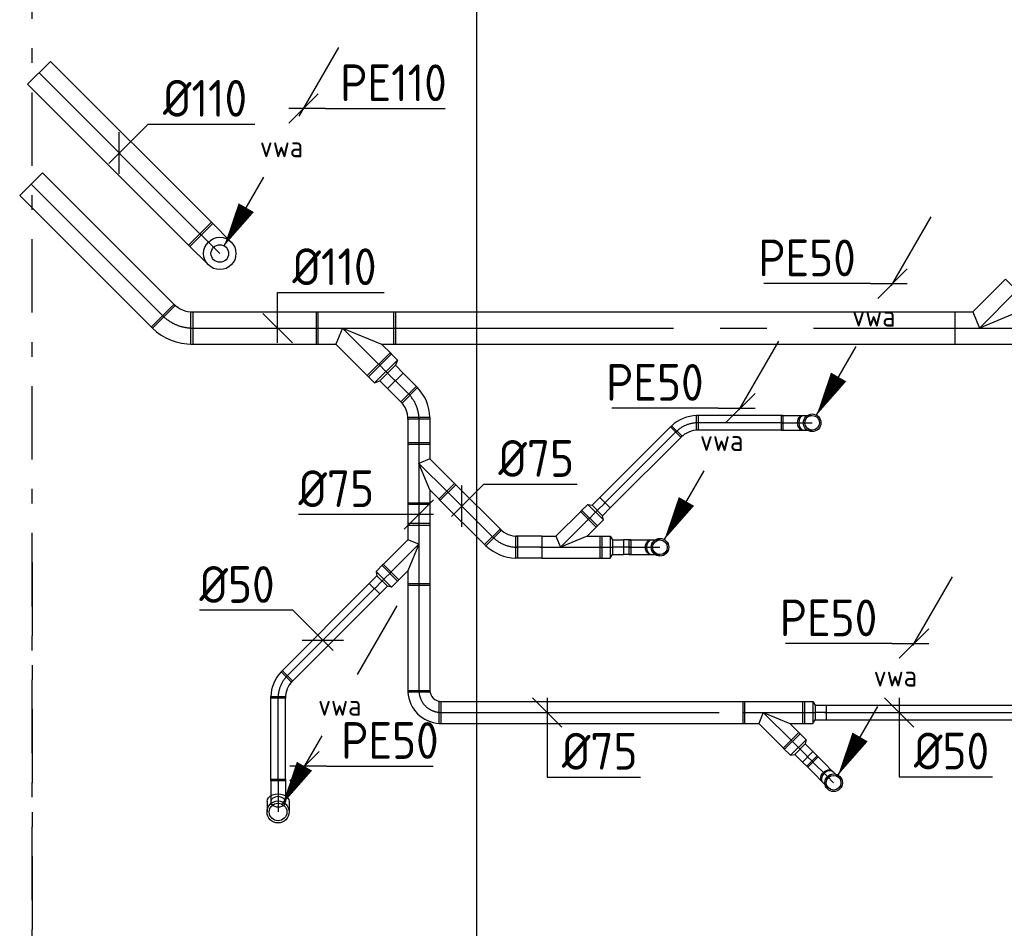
# Model space of a CAD drawing. Header units: millimetres. Extents: x -72565 to 37572, y -100 to 54284.
# Tile 15 of 32: x -33989 to -30638, y 13656 to 16750. Entities that reach past the tile are written whole.
import ezdxf
from ezdxf.enums import TextEntityAlignment as Align

# ---------------------------------------------------------------- set-up
doc = ezdxf.new("R2010")
doc.units = ezdxf.units.MM
doc.header["$LTSCALE"] = 50
doc.linetypes.add('2322109', pattern=[10, 5, -2, 1, -2])
doc.linetypes.add('CENTER2', pattern=[28.575, 19.05, -3.175, 3.175, -3.175])
for name, color, linetype in [('WL521---_D', 112, 'Continuous'), ('WL5232--', 192, 'Continuous'), ('WL524---_D', 192, 'Continuous'), ('WL524---_HARTLIJN', 7, 'Continuous'), ('WM5232--', 2, 'Continuous'), ('WM524---', 2, 'Continuous')]:
    doc.layers.add(name, color=color, linetype=linetype)
doc.styles.add('BURO-018', font='ISO96.shx', dxfattribs={"height": 90})
doc.styles.add('BURO-025', font='ISO96.shx', dxfattribs={"height": 125})

# ---------------------------------------------------------------- blocks, each defined once
blk = doc.blocks.new('LDV3')
at = {"color": 0, "linetype": 'Continuous'}
for p, q in [((4.5, 7.794), (6.75, 11.691)), ((0.25, 0.433), (2.5, 4.33))]:
    blk.add_line(p, q, dxfattribs=at)
blk.add_lwpolyline([(0.25, 0.433, 0, 1, 0), (1.5, 2.598, 1, 1, 0)], format="xyseb", dxfattribs=at)
blk.add_circle((0, 0), 0.5, dxfattribs=at)
at = {"color": 0, "linetype": 'Continuous', "style": 'BURO-018'}
blk.add_attdef('LD_TEXT1', text='', height=1.8, dxfattribs=at).set_placement((3.5, 6.062), align=Align.MIDDLE)
blk = doc.blocks.new('*U166', base_point=(-33022.8, 16447.4))
at = {"color": 0, "linetype": 'Continuous'}
for p, q in [((-32972.8, 16497.4), (-33072.8, 16397.4)), ((-32947.8, 16447.4), (-33072.8, 16447.4)), ((-32947.8, 16447.4), (-32540.6, 16447.4))]:
    blk.add_line(p, q, dxfattribs=at)
at = {"color": 0, "linetype": 'Continuous', "style": 'BURO-025'}
blk.add_text('PE110', height=125, dxfattribs=at).set_placement((-32897.8, 16472.4))
blk = doc.blocks.new('*U167')
at = {"color": 0, "ltscale": 10}
for p, q in [((-60, -55), (-60, 55)), ((81.3, -3.5), (3.5, -81.3))]:
    blk.add_line(p, q, dxfattribs=at)
for radius, start in [(199.9, 46.7204), (89.9, 45)]:
    blk.add_arc((-60, -144.9), radius, start, 90, dxfattribs=at)
at = {"layer": 'WL524---_HARTLIJN', "linetype": 'CENTER2'}
blk.add_arc((-60, -144.9), 144.9, 45, 90, dxfattribs=at)
at = {"layer": 'WL524---_D', "color": 1, "linetype": '2322109', "style": 'BURO-018'}
blk.add_attdef('POSNR', text='', height=90, dxfattribs=at).set_placement((0, 0), align=Align.MIDDLE)
blk = doc.blocks.new('*U168')
at = {"color": 0, "ltscale": 10}
for p, q in [((0, 55), (638.6, 55)), ((0, -55), (0, 55)), ((638.6, 55), (638.6, -55)), ((0, -55), (638.6, -55))]:
    blk.add_line(p, q, dxfattribs=at)
at = {"layer": 'WL524---_HARTLIJN', "linetype": 'CENTER2'}
blk.add_line((0, 0), (638.6, 0), dxfattribs=at)
at = {"layer": 'WL524---_D', "color": 1, "linetype": '2322109', "style": 'BURO-018'}
blk.add_attdef('POSNR', text='', height=90, dxfattribs=at).set_placement((0, 0), align=Align.MIDDLE)
blk = doc.blocks.new('*U176')
at = {"color": 0, "ltscale": 10}
for p, q in [((0, 55), (432, 55)), ((0, -55), (0, 55)), ((432, 55), (432, -55)), ((0, -55), (432, -55))]:
    blk.add_line(p, q, dxfattribs=at)
at = {"layer": 'WL524---_HARTLIJN', "linetype": 'CENTER2'}
blk.add_line((0, 0), (432, 0), dxfattribs=at)
at = {"layer": 'WL524---_D', "color": 1, "linetype": '2322109', "style": 'BURO-018'}
blk.add_attdef('POSNR', text='', height=90, dxfattribs=at).set_placement((0, 0), align=Align.MIDDLE)
blk = doc.blocks.new('*U177')
at = {"color": 0, "ltscale": 10}
for p, q in [((0, 55), (1909.8, 55)), ((0, -55), (0, 55)), ((1909.8, 55), (1909.8, -55)), ((0, -55), (1909.8, -55))]:
    blk.add_line(p, q, dxfattribs=at)
at = {"layer": 'WL524---_HARTLIJN', "linetype": 'CENTER2'}
blk.add_line((0, 0), (1909.8, 0), dxfattribs=at)
at = {"layer": 'WL524---_D', "color": 1, "linetype": '2322109', "style": 'BURO-018'}
blk.add_attdef('POSNR', text='', height=90, dxfattribs=at).set_placement((0, 0), align=Align.MIDDLE)
blk = doc.blocks.new('*U164', base_point=(-34616.4, 18523.8))
at = {"color": 0, "linetype": 'Continuous'}
for p, q in [((-34566.4, 18573.8), (-34666.4, 18473.8)), ((-34691.4, 18523.8), (-35053.9, 18523.8)), ((-34691.4, 18523.8), (-34566.4, 18523.8))]:
    blk.add_line(p, q, dxfattribs=at)
at = {"color": 0, "linetype": 'Continuous', "style": 'BURO-025'}
blk.add_text('PE50', height=125, dxfattribs=at).set_placement((-34741.4, 18548.8), align=Align.RIGHT)
blk = doc.blocks.new('*U178')
at = {"color": 0, "ltscale": 10}
for p, q in [((0, 37.5), (69.7, 37.5)), ((0, -37.5), (0, 37.5)), ((0, -37.5), (69.7, -37.5))]:
    blk.add_line(p, q, dxfattribs=at)
at = {"layer": 'WL524---_HARTLIJN', "linetype": 'CENTER2'}
blk.add_line((0, 0), (75.7, 0), dxfattribs=at)
at = {"layer": 'WL524---_D', "color": 1, "linetype": '2322109', "style": 'BURO-018'}
blk.add_attdef('POSNR', text='', height=90, dxfattribs=at).set_placement((0, 0), align=Align.MIDDLE)
blk = doc.blocks.new('*U179')
at = {"color": 0, "ltscale": 10}
for p, q in [((-50, -37.5), (-50, 37.5)), ((8.8, 61.9), (61.9, 8.8))]:
    blk.add_line(p, q, dxfattribs=at)
for radius, start, end in [(83.2, 270, 315), (158.2, 272.1734, 312.8266)]:
    blk.add_arc((-50, 120.7), radius, start, end, dxfattribs=at)
at = {"layer": 'WL524---_HARTLIJN', "linetype": 'CENTER2'}
blk.add_arc((-50, 120.7), 120.7, 270, 315, dxfattribs=at)
at = {"layer": 'WL524---_D', "color": 1, "linetype": '2322109', "style": 'BURO-018'}
blk.add_attdef('POSNR', text='', height=90, dxfattribs=at).set_placement((0, 0), align=Align.MIDDLE)
blk = doc.blocks.new('*U180')
at = {"color": 0, "ltscale": 10}
for p, q in [((-90, 55), (180, 55)), ((-90, 55), (-90, -55)), ((180, 55), (180, -55)), ((0, 0), (-22.8, -55)), ((0, 0), (132.8, -55)), ((-90, -55), (-22.8, -55)), ((-22.8, -55), (88.4, -166.2)), ((132.8, -55), (180, -55)), ((132.8, -55), (166.2, -88.4)), ((166.2, -88.4), (88.4, -166.2))]:
    blk.add_line(p, q, dxfattribs=at)
at = {"layer": 'WL524---_HARTLIJN', "linetype": 'CENTER2'}
for p, q in [((-90, 0), (180, 0)), ((0, 0), (127.3, -127.3))]:
    blk.add_line(p, q, dxfattribs=at)
at = {"layer": 'WL524---_D', "color": 1, "linetype": '2322109', "style": 'BURO-018'}
blk.add_attdef('POSNR', text='', height=90, dxfattribs=at).set_placement((0, 0), align=Align.MIDDLE)
blk = doc.blocks.new('*U181')
at = {"color": 0, "ltscale": 10}
for p, q in [((-35, 55), (0, 55)), ((-35, 55), (-35, -55)), ((0, 55), (8, 37.5)), ((0, 55), (0, -55)), ((0, 55), (0, -55)), ((8, 37.5), (45, 37.5)), ((8, 37.5), (8, -37.5)), ((45, 37.5), (45, -37.5)), ((-35, -55), (0, -55)), ((0, -55), (8, -37.5)), ((8, -37.5), (45, -37.5))]:
    blk.add_line(p, q, dxfattribs=at)
at = {"layer": 'WL524---_HARTLIJN', "linetype": 'CENTER2'}
for p, q in [((-35, 0), (0, 0)), ((0, 0), (8, 0)), ((45, 0), (8, 0))]:
    blk.add_line(p, q, dxfattribs=at)
at = {"layer": 'WL524---_D', "color": 1, "linetype": '2322109', "style": 'BURO-018'}
blk.add_attdef('POSNR', text='', height=90, dxfattribs=at).set_placement((0, 0), align=Align.MIDDLE)
blk = doc.blocks.new('*U182')
at = {"color": 0, "ltscale": 10}
for p, q in [((-37.5, 75), (37.5, 75)), ((-75, -37.5), (-75, 37.5))]:
    blk.add_line(p, q, dxfattribs=at)
for radius, start, end in [(37.5, 270, 360), (112.5, 273.0572, 356.9428)]:
    blk.add_arc((-75, 75), radius, start, end, dxfattribs=at)
at = {"layer": 'WL524---_HARTLIJN', "linetype": 'CENTER2'}
blk.add_arc((-75, 75), 75, 270, 0, dxfattribs=at)
at = {"layer": 'WL524---_D', "color": 1, "linetype": '2322109', "style": 'BURO-018'}
blk.add_attdef('POSNR', text='', height=90, dxfattribs=at).set_placement((0, 0), align=Align.MIDDLE)
blk = doc.blocks.new('*U184')
at = {"color": 0, "ltscale": 10}
for p, q in [((0, 37.5), (225.8, 37.5)), ((0, -37.5), (0, 37.5)), ((225.8, 37.5), (225.8, -37.5)), ((0, -37.5), (225.8, -37.5))]:
    blk.add_line(p, q, dxfattribs=at)
at = {"layer": 'WL524---_HARTLIJN', "linetype": 'CENTER2'}
blk.add_line((0, 0), (225.8, 0), dxfattribs=at)
at = {"layer": 'WL524---_D', "color": 1, "linetype": '2322109', "style": 'BURO-018'}
blk.add_attdef('POSNR', text='', height=90, dxfattribs=at).set_placement((0, 0), align=Align.MIDDLE)
blk = doc.blocks.new('*U185')
at = {"color": 0, "ltscale": 10}
for p, q in [((-50, -37.5), (-50, 37.5)), ((61.9, -8.8), (8.8, -61.9))]:
    blk.add_line(p, q, dxfattribs=at)
for radius, start, end in [(158.2, 47.1734, 87.8266), (83.2, 45, 90)]:
    blk.add_arc((-50, -120.7), radius, start, end, dxfattribs=at)
at = {"layer": 'WL524---_HARTLIJN', "linetype": 'CENTER2'}
blk.add_arc((-50, -120.7), 120.7, 45, 90, dxfattribs=at)
at = {"layer": 'WL524---_D', "color": 1, "linetype": '2322109', "style": 'BURO-018'}
blk.add_attdef('POSNR', text='', height=90, dxfattribs=at).set_placement((0, 0), align=Align.MIDDLE)
blk = doc.blocks.new('*U186')
at = {"color": 0, "ltscale": 10}
for p, q in [((-15.5, 37.5), (72.5, 125.5)), ((72.5, 125.5), (125.5, 72.5)), ((90.5, 37.5), (125.5, 72.5)), ((-70, 37.5), (-15.5, 37.5)), ((-70, 37.5), (-70, -37.5)), ((-15.5, 37.5), (0, 0)), ((90.5, 37.5), (0, 0)), ((90.5, 37.5), (140, 37.5)), ((140, 37.5), (140, -37.5)), ((-70, -37.5), (140, -37.5))]:
    blk.add_line(p, q, dxfattribs=at)
at = {"layer": 'WL524---_HARTLIJN', "linetype": 'CENTER2'}
for p, q in [((0, 0), (99, 99)), ((-70, 0), (140, 0))]:
    blk.add_line(p, q, dxfattribs=at)
at = {"layer": 'WL524---_D', "color": 1, "linetype": '2322109', "style": 'BURO-018'}
blk.add_attdef('POSNR', text='', height=90, dxfattribs=at).set_placement((0, 0), align=Align.MIDDLE)
blk = doc.blocks.new('*U187')
at = {"color": 0, "ltscale": 10}
for p, q in [((0, 37.5), (92.8, 37.5)), ((0, -37.5), (0, 37.5)), ((92.8, 37.5), (92.8, -37.5)), ((0, -37.5), (92.8, -37.5))]:
    blk.add_line(p, q, dxfattribs=at)
at = {"layer": 'WL524---_HARTLIJN', "linetype": 'CENTER2'}
blk.add_line((0, 0), (92.8, 0), dxfattribs=at)
at = {"layer": 'WL524---_D', "color": 1, "linetype": '2322109', "style": 'BURO-018'}
blk.add_attdef('POSNR', text='', height=90, dxfattribs=at).set_placement((0, 0), align=Align.MIDDLE)
blk = doc.blocks.new('*U188')
at = {"color": 0, "ltscale": 10}
for p, q in [((-35.4, 37.5, -66.5), (-24.1, 37.5, -66.5)), ((-24.1, 37.5, -66.5), (-8.2, 37.5, -66.5)), ((-8.2, 37.5, -66.5), (0, 37.5, -66.5)), ((-35.4, -37.5, -66.5), (-24.1, -37.5, -66.5)), ((-24.1, -37.5, -66.5), (-8.2, -37.5, -66.5)), ((-8.2, -37.5, -66.5), (0, -37.5, -66.5))]:
    blk.add_line(p, q, dxfattribs=at)
blk.add_circle((0, 0, -66.5), 37.5, dxfattribs=at)
at = {"color": 0, "ltscale": 10, "extrusion": (-3.7494e-33, 2.29585e-49, -1)}
blk.add_ellipse((-35.4, 0, -66.5), major_axis=(0, -37.5), ratio=0.707107, start_param=0, end_param=3.141593, dxfattribs=at)
at = {"layer": 'WL524---_HARTLIJN', "linetype": 'CENTER2'}
blk.add_line((-35.4, 0, -66.5), (0, 0, -66.5), dxfattribs=at)
at = {"layer": 'WL524---_D', "color": 1, "linetype": '2322109', "style": 'BURO-018'}
blk.add_attdef('POSNR', text='', height=90, dxfattribs=at).set_placement((0, 0), align=Align.MIDDLE)
blk = doc.blocks.new('*U189')
at = {"color": 0, "ltscale": 10}
for p, q in [((-55, 82.5), (-55, 95)), ((-55, 95), (55, 95)), ((-55, 58.3), (-55, 82.5)), ((55, 82.5), (55, 95)), ((55, 58.3), (55, 82.5)), ((-55, 36.7), (-55, 58.3)), ((-55, 19), (-55, 36.7)), ((55, 36.7), (55, 58.3)), ((55, 19), (55, 36.7)), ((-55, 6.5), (-55, 19)), ((-55, 0), (-55, 6.5)), ((55, 6.5), (55, 19)), ((55, 0), (55, 6.5))]:
    blk.add_line(p, q, dxfattribs=at)
blk.add_circle((0, 0), 55, dxfattribs=at)
at = {"layer": 'WL524---_HARTLIJN', "linetype": 'CENTER2'}
blk.add_line((0, 0), (0, 95), dxfattribs=at)
at = {"layer": 'WL524---_D', "color": 1, "linetype": '2322109', "style": 'BURO-018'}
blk.add_attdef('POSNR', text='', height=90, dxfattribs=at).set_placement((0, 0), align=Align.MIDDLE)
blk = doc.blocks.new('*U190')
at = {"color": 0, "ltscale": 10}
for p, q in [((0, 55), (780.8, 55)), ((0, -55), (0, 55)), ((780.8, 55), (780.8, -55)), ((0, -55), (780.8, -55))]:
    blk.add_line(p, q, dxfattribs=at)
at = {"layer": 'WL524---_HARTLIJN', "linetype": 'CENTER2'}
blk.add_line((0, 0), (780.8, 0), dxfattribs=at)
at = {"layer": 'WL524---_D', "color": 1, "linetype": '2322109', "style": 'BURO-018'}
blk.add_attdef('POSNR', text='', height=90, dxfattribs=at).set_placement((0, 0), align=Align.MIDDLE)
blk = doc.blocks.new('*U191', base_point=(-32981.9, 14273.4))
at = {"color": 0, "linetype": 'Continuous'}
for p, q in [((-32931.9, 14323.4), (-33031.9, 14223.4)), ((-32906.9, 14273.4), (-33031.9, 14273.4)), ((-32906.9, 14273.4), (-32544.4, 14273.4))]:
    blk.add_line(p, q, dxfattribs=at)
at = {"color": 0, "linetype": 'Continuous', "style": 'BURO-025'}
blk.add_text('PE50', height=125, dxfattribs=at).set_placement((-32856.9, 14298.4))
blk = doc.blocks.new('*U220')
at = {"layer": 'WM524---', "color": 0, "ltscale": 10}
for p, q in [((-35.4, -35.4), (98.6, 98.6)), ((0, -70.7), (0, 70.7)), ((98.6, 98.6), (461.1, 98.6))]:
    blk.add_line(p, q, dxfattribs=at)
at = {"layer": 'WM524---', "color": 0, "linetype": '2322109', "style": 'BURO-025'}
blk.add_text('%%c110', height=125, dxfattribs=at).set_placement((148.6, 123.6))
blk = doc.blocks.new('*U221')
at = {"layer": 'WM524---', "color": 0, "ltscale": 10}
for p, q in [((0, 121.2), (362.5, 121.2)), ((0, -50), (0, 121.2)), ((50, -50), (-50, 50))]:
    blk.add_line(p, q, dxfattribs=at)
at = {"layer": 'WM524---', "color": 0, "linetype": '2322109', "style": 'BURO-025'}
blk.add_text('%%c110', height=125, dxfattribs=at).set_placement((50, 146.2))
blk = doc.blocks.new('*U222')
at = {"layer": 'WM524---', "color": 0, "ltscale": 10}
for p, q in [((-35.4, -35.4), (74.7, 74.7)), ((0, -70.7), (0, 70.7)), ((74.7, 74.7), (392.6, 74.7))]:
    blk.add_line(p, q, dxfattribs=at)
at = {"layer": 'WM524---', "color": 0, "linetype": '2322109', "style": 'BURO-025'}
blk.add_text('%%c75', height=125, dxfattribs=at).set_placement((124.7, 99.7))
blk = doc.blocks.new('*U236')
at = {"color": 0, "ltscale": 10}
for p, q in [((-22.8, 55, 2.9), (88.4, 166.2, 2.9)), ((88.4, 166.2, 2.9), (166.2, 88.4, 2.9)), ((132.8, 55, 2.9), (166.2, 88.4, 2.9)), ((-84, 55, 2.9), (-22.8, 55, 2.9)), ((-22.8, 55, 2.9), (0, 0, 2.9)), ((132.8, 55, 2.9), (0, 0, 2.9)), ((132.8, 55, 2.9), (174, 55, 2.9)), ((-84, -55, 2.9), (174, -55, 2.9))]:
    blk.add_line(p, q, dxfattribs=at)
at = {"layer": 'WL524---_HARTLIJN', "linetype": 'CENTER2'}
for p, q in [((0, 0, 2.9), (127.3, 127.3, 2.9)), ((-90, 0, 2.9), (180, 0, 2.9))]:
    blk.add_line(p, q, dxfattribs=at)
at = {"layer": 'WL524---_D', "color": 1, "linetype": '2322109', "style": 'BURO-018'}
blk.add_attdef('POSNR', text='', height=90, dxfattribs=at).set_placement((0, 0), align=Align.MIDDLE)
blk = doc.blocks.new('*U261')
at = {"color": 0, "ltscale": 10}
for p, q in [((0, 25), (424.7, 25)), ((0, -25), (0, 25)), ((0, -25), (424.7, -25))]:
    blk.add_line(p, q, dxfattribs=at)
at = {"layer": 'WL524---_HARTLIJN', "linetype": 'CENTER2'}
blk.add_line((0, 0), (430.2, 0), dxfattribs=at)
at = {"layer": 'WL524---_D', "color": 1, "style": 'BURO-018'}
blk.add_attdef('POSNR', text='', height=90, dxfattribs=at).set_placement((0, 0), align=Align.MIDDLE)
blk = doc.blocks.new('*U262')
at = {"layer": 'WM524---', "color": 0, "ltscale": 10}
for p, q in [((-102.2, 102.2), (-420.1, 102.2)), ((35.4, -35.4), (-102.2, 102.2)), ((-70.7, 0), (70.7, 0))]:
    blk.add_line(p, q, dxfattribs=at)
at = {"layer": 'WM524---', "color": 0, "style": 'BURO-025'}
blk.add_text('%%c50', height=125, dxfattribs=at).set_placement((-420.1, 127.2))
blk = doc.blocks.new('*U263')
at = {"color": 0, "ltscale": 10}
for p, q in [((0, 25), (286.6, 25)), ((0, -25), (0, 25)), ((286.6, 25), (286.6, -25)), ((0, -25), (286.6, -25))]:
    blk.add_line(p, q, dxfattribs=at)
at = {"layer": 'WL524---_HARTLIJN', "linetype": 'CENTER2'}
blk.add_line((0, 0), (286.6, 0), dxfattribs=at)
at = {"layer": 'WL524---_D', "color": 1, "style": 'BURO-018'}
blk.add_attdef('POSNR', text='', height=90, dxfattribs=at).set_placement((0, 0), align=Align.MIDDLE)
blk = doc.blocks.new('*U264')
at = {"color": 0, "ltscale": 10}
for p, q in [((-45, -25), (-45, 25)), ((49.5, -14.1), (14.1, -49.5))]:
    blk.add_line(p, q, dxfattribs=at)
for radius, start, end in [(133.6, 47.3587, 87.6413), (83.6, 45, 90)]:
    blk.add_arc((-45, -108.6), radius, start, end, dxfattribs=at)
at = {"layer": 'WL524---_HARTLIJN', "linetype": 'CENTER2'}
blk.add_arc((-45, -108.6), 108.6, 45, 90, dxfattribs=at)
at = {"layer": 'WL524---_D', "color": 1, "style": 'BURO-018'}
blk.add_attdef('POSNR', text='', height=90, dxfattribs=at).set_placement((0, 0), align=Align.MIDDLE)
blk = doc.blocks.new('*U265')
at = {"color": 0, "ltscale": 10}
for p, q in [((-45, 25), (-30.7, 25)), ((-45, -25), (-45, 25)), ((-30.7, 25), (-3.1, 25)), ((-3.1, 25), (21.7, 25)), ((21.7, 25), (31.8, 25)), ((-45, -25), (-30.7, -25)), ((-30.7, -25), (-3.1, -25)), ((-3.1, -25), (21.7, -25)), ((21.7, -25), (31.8, -25))]:
    blk.add_line(p, q, dxfattribs=at)
for start_param, end_param in [(3.141593, 6.283185), (0, 3.141593)]:
    blk.add_ellipse((31.8, 0), major_axis=(0, -25), ratio=0.707107, start_param=start_param, end_param=end_param, dxfattribs=at)
at = {"layer": 'WL524---_HARTLIJN', "linetype": 'CENTER2'}
blk.add_line((-45, 0), (31.8, 0), dxfattribs=at)
at = {"layer": 'WL524---_D', "color": 1, "style": 'BURO-018'}
blk.add_attdef('POSNR', text='', height=90, dxfattribs=at).set_placement((0, 0), align=Align.MIDDLE)
blk = doc.blocks.new('*U266')
at = {"color": 0, "ltscale": 10}
for p, q in [((-70, 37.5), (140, 37.5)), ((-70, 37.5), (-70, -37.5)), ((140, 37.5), (140, -37.5)), ((0, 0), (-15.5, -37.5)), ((0, 0), (90.5, -37.5)), ((-70, -37.5), (-15.5, -37.5)), ((-15.5, -37.5), (72.5, -125.5)), ((90.5, -37.5), (140, -37.5)), ((90.5, -37.5), (125.5, -72.5)), ((125.5, -72.5), (72.5, -125.5))]:
    blk.add_line(p, q, dxfattribs=at)
at = {"layer": 'WL524---_HARTLIJN', "linetype": 'CENTER2'}
for p, q in [((-70, 0), (140, 0)), ((0, 0), (99, -99))]:
    blk.add_line(p, q, dxfattribs=at)
at = {"layer": 'WL524---_D', "color": 1, "style": 'BURO-018'}
blk.add_attdef('POSNR', text='', height=90, dxfattribs=at).set_placement((0, 0), align=Align.MIDDLE)
blk = doc.blocks.new('*U267')
at = {"color": 0, "ltscale": 10}
for p, q in [((-35, 37.5), (0, 37.5)), ((-35, 37.5), (-35, -37.5)), ((0, 37.5), (8, 25)), ((0, 37.5), (0, -37.5)), ((0, 37.5), (0, -37.5)), ((8, 25), (45, 25)), ((8, 25), (8, -25)), ((45, 25), (45, -25)), ((0, -37.5), (8, -25)), ((8, -25), (45, -25)), ((-35, -37.5), (0, -37.5))]:
    blk.add_line(p, q, dxfattribs=at)
at = {"layer": 'WL524---_HARTLIJN', "linetype": 'CENTER2'}
for p, q in [((-35, 0), (0, 0)), ((0, 0), (8, 0)), ((45, 0), (8, 0))]:
    blk.add_line(p, q, dxfattribs=at)
at = {"layer": 'WL524---_D', "color": 1, "style": 'BURO-018'}
blk.add_attdef('POSNR', text='', height=90, dxfattribs=at).set_placement((0, 0), align=Align.MIDDLE)
blk = doc.blocks.new('*U268')
at = {"color": 0, "ltscale": 10}
for p, q in [((0, 37.5), (77.2, 37.5)), ((0, -37.5), (0, 37.5)), ((77.2, 37.5), (77.2, -37.5)), ((0, -37.5), (77.2, -37.5))]:
    blk.add_line(p, q, dxfattribs=at)
at = {"layer": 'WL524---_HARTLIJN', "linetype": 'CENTER2'}
blk.add_line((0, 0), (77.2, 0), dxfattribs=at)
at = {"layer": 'WL524---_D', "color": 1, "style": 'BURO-018'}
blk.add_attdef('POSNR', text='', height=90, dxfattribs=at).set_placement((0, 0), align=Align.MIDDLE)
blk = doc.blocks.new('*U269')
at = {"layer": 'WM524---', "color": 0, "ltscale": 10}
for p, q in [((-50, -50), (50, 50)), ((50, 0), (-410.1, 0))]:
    blk.add_line(p, q, dxfattribs=at)
at = {"layer": 'WM524---', "color": 0, "style": 'BURO-025'}
blk.add_text('%%c75', height=125, dxfattribs=at).set_placement((-410.1, 25))
blk = doc.blocks.new('*U270')
at = {"color": 0, "ltscale": 10}
for p, q in [((0, 37.5), (369.6, 37.5)), ((0, -37.5), (0, 37.5)), ((369.6, 37.5), (369.6, -37.5)), ((0, -37.5), (369.6, -37.5))]:
    blk.add_line(p, q, dxfattribs=at)
at = {"layer": 'WL524---_HARTLIJN', "linetype": 'CENTER2'}
blk.add_line((0, 0), (369.6, 0), dxfattribs=at)
at = {"layer": 'WL524---_D', "color": 1, "style": 'BURO-018'}
blk.add_attdef('POSNR', text='', height=90, dxfattribs=at).set_placement((0, 0), align=Align.MIDDLE)
blk = doc.blocks.new('*U271')
at = {"color": 0, "ltscale": 10}
for p, q in [((-45, 25), (-30.7, 25)), ((-45, -25), (-45, 25)), ((-30.7, 25), (-3.1, 25)), ((-3.1, 25), (21.7, 25)), ((21.7, 25), (31.8, 25)), ((-45, -25), (-30.7, -25)), ((-30.7, -25), (-3.1, -25)), ((-3.1, -25), (21.7, -25)), ((21.7, -25), (31.8, -25))]:
    blk.add_line(p, q, dxfattribs=at)
blk.add_ellipse((31.8, 0), major_axis=(0, -25), ratio=0.707107, start_param=3.141593, end_param=6.283185, dxfattribs=at)
at = {"layer": 'WL524---_HARTLIJN', "linetype": 'CENTER2'}
blk.add_line((-45, 0), (31.8, 0), dxfattribs=at)
at = {"layer": 'WL524---_D', "color": 1, "style": 'BURO-018'}
blk.add_attdef('POSNR', text='', height=90, dxfattribs=at).set_placement((0, 0), align=Align.MIDDLE)
blk = doc.blocks.new('*U272')
at = {"color": 0, "ltscale": 10}
for p, q in [((-31.8, 25, -59.8), (-21.7, 25, -59.8)), ((-21.7, 25, -59.8), (-7.4, 25, -59.8)), ((-7.4, 25, -59.8), (0, 25, -59.8)), ((-31.8, -25, -59.8), (-21.7, -25, -59.8)), ((-21.7, -25, -59.8), (-7.4, -25, -59.8)), ((-7.4, -25, -59.8), (0, -25, -59.8))]:
    blk.add_line(p, q, dxfattribs=at)
blk.add_circle((0, 0, -59.8), 25, dxfattribs=at)
at = {"color": 0, "ltscale": 10, "extrusion": (3.92523e-17, -1.17757e-16, -1)}
blk.add_ellipse((-31.8, 0, -59.8), major_axis=(0, -25), ratio=0.707107, start_param=0, end_param=3.141593, dxfattribs=at)
at = {"layer": 'WL524---_HARTLIJN', "linetype": 'CENTER2'}
blk.add_line((-31.8, 0, -59.8), (0, 0, -59.8), dxfattribs=at)
at = {"layer": 'WL524---_D', "color": 1, "style": 'BURO-018'}
blk.add_attdef('POSNR', text='', height=90, dxfattribs=at).set_placement((0, 0), align=Align.MIDDLE)
blk = doc.blocks.new('*U273')
at = {"layer": 'WM524---', "color": 0, "ltscale": 10}
for p, q in [((50, -50), (-50, 50)), ((0, 50), (0, -219.9)), ((0, -219.9), (317.9, -219.9))]:
    blk.add_line(p, q, dxfattribs=at)
at = {"layer": 'WM524---', "color": 0, "style": 'BURO-025'}
blk.add_text('%%c75', height=125, dxfattribs=at).set_placement((50, -194.9))
blk = doc.blocks.new('*U274')
at = {"color": 0, "ltscale": 10}
for p, q in [((5.5, 25), (650.7, 25)), ((650.7, 25), (650.7, -25)), ((5.5, -25), (650.7, -25))]:
    blk.add_line(p, q, dxfattribs=at)
at = {"layer": 'WL524---_HARTLIJN', "linetype": 'CENTER2'}
blk.add_line((0, 0), (650.7, 0), dxfattribs=at)
at = {"layer": 'WL524---_D', "color": 1, "style": 'BURO-018'}
blk.add_attdef('POSNR', text='', height=90, dxfattribs=at).set_placement((0, 0), align=Align.MIDDLE)
blk = doc.blocks.new('*U275')
at = {"layer": 'WM524---', "color": 0, "ltscale": 10}
for p, q in [((50, -50), (-50, 50)), ((0, 50), (0, -219)), ((0, -219), (317.9, -219))]:
    blk.add_line(p, q, dxfattribs=at)
at = {"layer": 'WM524---', "color": 0, "style": 'BURO-025'}
blk.add_text('%%c50', height=125, dxfattribs=at).set_placement((50, -194))
blk = doc.blocks.new('*U280')
at = {"color": 0, "ltscale": 10}
for p, q in [((-70, 37.5), (140, 37.5)), ((-70, 37.5), (-70, -37.5)), ((140, 37.5), (140, -37.5)), ((0, 0), (-15.5, -37.5)), ((0, 0), (90.5, -37.5)), ((-70, -37.5), (-15.5, -37.5)), ((-15.5, -37.5), (72.5, -125.5)), ((90.5, -37.5), (140, -37.5)), ((90.5, -37.5), (125.5, -72.5)), ((125.5, -72.5), (72.5, -125.5))]:
    blk.add_line(p, q, dxfattribs=at)
at = {"layer": 'WL524---_HARTLIJN', "linetype": 'CENTER2'}
for p, q in [((-70, 0), (140, 0)), ((0, 0), (99, -99))]:
    blk.add_line(p, q, dxfattribs=at)
at = {"layer": 'WL524---_D', "color": 1, "style": 'BURO-018'}
blk.add_attdef('POSNR', text='', height=90, dxfattribs=at).set_placement((0, 0), align=Align.MIDDLE)
blk = doc.blocks.new('*U281')
at = {"color": 0, "ltscale": 10}
for p, q in [((-35, 37.5), (0, 37.5)), ((-35, 37.5), (-35, -37.5)), ((0, 37.5), (8, 25)), ((0, 37.5), (0, -37.5)), ((0, 37.5), (0, -37.5)), ((8, 25), (45, 25)), ((8, 25), (8, -25)), ((45, 25), (45, -25)), ((0, -37.5), (8, -25)), ((8, -25), (45, -25)), ((-35, -37.5), (0, -37.5))]:
    blk.add_line(p, q, dxfattribs=at)
at = {"layer": 'WL524---_HARTLIJN', "linetype": 'CENTER2'}
for p, q in [((-35, 0), (0, 0)), ((0, 0), (8, 0)), ((45, 0), (8, 0))]:
    blk.add_line(p, q, dxfattribs=at)
at = {"layer": 'WL524---_D', "color": 1, "style": 'BURO-018'}
blk.add_attdef('POSNR', text='', height=90, dxfattribs=at).set_placement((0, 0), align=Align.MIDDLE)
blk = doc.blocks.new('*U282')
at = {"color": 0, "ltscale": 10}
for p, q in [((-35, 37.5), (0, 37.5)), ((-35, 37.5), (-35, -37.5)), ((0, 37.5), (8, 25)), ((0, 37.5), (0, -37.5)), ((0, 37.5), (0, -37.5)), ((8, 25), (45, 25)), ((8, 25), (8, -25)), ((45, 25), (45, -25)), ((0, -37.5), (8, -25)), ((8, -25), (45, -25)), ((-35, -37.5), (0, -37.5))]:
    blk.add_line(p, q, dxfattribs=at)
at = {"layer": 'WL524---_HARTLIJN', "linetype": 'CENTER2'}
for p, q in [((-35, 0), (0, 0)), ((0, 0), (8, 0)), ((45, 0), (8, 0))]:
    blk.add_line(p, q, dxfattribs=at)
at = {"layer": 'WL524---_D', "color": 1, "style": 'BURO-018'}
blk.add_attdef('POSNR', text='', height=90, dxfattribs=at).set_placement((0, 0), align=Align.MIDDLE)
blk = doc.blocks.new('*U283')
at = {"color": 0, "ltscale": 10}
for p, q in [((0, 37.5), (1038.7, 37.5)), ((0, -37.5), (0, 37.5)), ((1038.7, 37.5), (1038.7, -37.5)), ((0, -37.5), (1038.7, -37.5))]:
    blk.add_line(p, q, dxfattribs=at)
at = {"layer": 'WL524---_HARTLIJN', "linetype": 'CENTER2'}
blk.add_line((0, 0), (1038.7, 0), dxfattribs=at)
at = {"layer": 'WL524---_D', "color": 1, "style": 'BURO-018'}
blk.add_attdef('POSNR', text='', height=90, dxfattribs=at).set_placement((0, 0), align=Align.MIDDLE)
blk = doc.blocks.new('*U284')
at = {"color": 0, "ltscale": 10}
for p, q in [((0, 25), (25.5, 25)), ((0, -25), (0, 25)), ((0, -25), (25.5, -25))]:
    blk.add_line(p, q, dxfattribs=at)
at = {"layer": 'WL524---_HARTLIJN', "linetype": 'CENTER2'}
blk.add_line((0, 0), (31, 0), dxfattribs=at)
at = {"layer": 'WL524---_D', "color": 1, "style": 'BURO-018'}
blk.add_attdef('POSNR', text='', height=90, dxfattribs=at).set_placement((0, 0), align=Align.MIDDLE)
blk = doc.blocks.new('*U285')
at = {"color": 0, "ltscale": 10}
for p, q in [((0, 25), (293.8, 25)), ((0, -25), (0, 25)), ((293.8, 25), (293.8, -25)), ((0, -25), (293.8, -25))]:
    blk.add_line(p, q, dxfattribs=at)
at = {"layer": 'WL524---_HARTLIJN', "linetype": 'CENTER2'}
blk.add_line((0, 0), (293.8, 0), dxfattribs=at)
at = {"layer": 'WL524---_D', "color": 1, "style": 'BURO-018'}
blk.add_attdef('POSNR', text='', height=90, dxfattribs=at).set_placement((0, 0), align=Align.MIDDLE)
blk = doc.blocks.new('*U286')
at = {"color": 0, "ltscale": 10}
for p, q in [((14.1, 49.5), (49.5, 14.1)), ((-45, -25), (-45, 25))]:
    blk.add_line(p, q, dxfattribs=at)
for radius, start, end in [(83.6, 270, 315), (133.6, 272.3587, 312.6413)]:
    blk.add_arc((-45, 108.6), radius, start, end, dxfattribs=at)
at = {"layer": 'WL524---_HARTLIJN', "linetype": 'CENTER2'}
blk.add_arc((-45, 108.6), 108.6, 270, 315, dxfattribs=at)
at = {"layer": 'WL524---_D', "color": 1, "style": 'BURO-018'}
blk.add_attdef('POSNR', text='', height=90, dxfattribs=at).set_placement((0, 0), align=Align.MIDDLE)
blk = doc.blocks.new('*U287')
at = {"color": 0, "ltscale": 10}
for p, q in [((-45, 25), (-30.7, 25)), ((-45, -25), (-45, 25)), ((-30.7, 25), (-3.1, 25)), ((-3.1, 25), (21.7, 25)), ((21.7, 25), (31.8, 25)), ((-45, -25), (-30.7, -25)), ((-30.7, -25), (-3.1, -25)), ((-3.1, -25), (21.7, -25)), ((21.7, -25), (31.8, -25))]:
    blk.add_line(p, q, dxfattribs=at)
blk.add_ellipse((31.8, 0), major_axis=(0, -25), ratio=0.707107, start_param=3.141593, end_param=6.283185, dxfattribs=at)
at = {"layer": 'WL524---_HARTLIJN', "linetype": 'CENTER2'}
blk.add_line((-45, 0), (31.8, 0), dxfattribs=at)
at = {"layer": 'WL524---_D', "color": 1, "style": 'BURO-018'}
blk.add_attdef('POSNR', text='', height=90, dxfattribs=at).set_placement((0, 0), align=Align.MIDDLE)
blk = doc.blocks.new('*U288')
at = {"color": 0, "ltscale": 10}
for p, q in [((-31.8, 25, -59.8), (-21.7, 25, -59.8)), ((-21.7, 25, -59.8), (-7.4, 25, -59.8)), ((-7.4, 25, -59.8), (0, 25, -59.8)), ((-31.8, -25, -59.8), (-21.7, -25, -59.8)), ((-21.7, -25, -59.8), (-7.4, -25, -59.8)), ((-7.4, -25, -59.8), (0, -25, -59.8))]:
    blk.add_line(p, q, dxfattribs=at)
blk.add_circle((0, 0, -59.8), 25, dxfattribs=at)
at = {"color": 0, "ltscale": 10, "extrusion": (0, 0, -1)}
blk.add_ellipse((-31.8, 0, -59.8), major_axis=(0, -25), ratio=0.707107, start_param=0, end_param=3.141593, dxfattribs=at)
at = {"layer": 'WL524---_HARTLIJN', "linetype": 'CENTER2'}
blk.add_line((-31.8, 0, -59.8), (0, 0, -59.8), dxfattribs=at)
at = {"layer": 'WL524---_D', "color": 1, "style": 'BURO-018'}
blk.add_attdef('POSNR', text='', height=90, dxfattribs=at).set_placement((0, 0), align=Align.MIDDLE)
blk = doc.blocks.new('*U289')
at = {"color": 0, "ltscale": 10}
for p, q in [((0, 25), (25.1, 25)), ((0, -25), (0, 25)), ((0, -25), (25.1, -25))]:
    blk.add_line(p, q, dxfattribs=at)
at = {"layer": 'WL524---_HARTLIJN', "linetype": 'CENTER2'}
blk.add_line((0, 0), (30.6, 0), dxfattribs=at)
at = {"layer": 'WL524---_D', "color": 1, "style": 'BURO-018'}
blk.add_attdef('POSNR', text='', height=90, dxfattribs=at).set_placement((0, 0), align=Align.MIDDLE)
blk = doc.blocks.new('*U290')
at = {"color": 0, "ltscale": 10}
for p, q in [((-45, 25), (-30.7, 25)), ((-45, -25), (-45, 25)), ((-30.7, 25), (-3.1, 25)), ((-3.1, 25), (21.7, 25)), ((21.7, 25), (31.8, 25)), ((-45, -25), (-30.7, -25)), ((-30.7, -25), (-3.1, -25)), ((-3.1, -25), (21.7, -25)), ((21.7, -25), (31.8, -25))]:
    blk.add_line(p, q, dxfattribs=at)
blk.add_ellipse((31.8, 0), major_axis=(0, -25), ratio=0.707107, start_param=3.141593, end_param=6.283185, dxfattribs=at)
at = {"layer": 'WL524---_HARTLIJN', "linetype": 'CENTER2'}
blk.add_line((-45, 0), (31.8, 0), dxfattribs=at)
at = {"layer": 'WL524---_D', "color": 1, "style": 'BURO-018'}
blk.add_attdef('POSNR', text='', height=90, dxfattribs=at).set_placement((0, 0), align=Align.MIDDLE)
blk = doc.blocks.new('*U291')
at = {"color": 0, "ltscale": 10}
for p, q in [((-31.8, 25, -59.8), (-21.7, 25, -59.8)), ((-21.7, 25, -59.8), (-7.4, 25, -59.8)), ((-7.4, 25, -59.8), (0, 25, -59.8)), ((-31.8, -25, -59.8), (-21.7, -25, -59.8)), ((-21.7, -25, -59.8), (-7.4, -25, -59.8)), ((-7.4, -25, -59.8), (0, -25, -59.8))]:
    blk.add_line(p, q, dxfattribs=at)
blk.add_circle((0, 0, -59.8), 25, dxfattribs=at)
at = {"color": 0, "ltscale": 10, "extrusion": (0, 0, -1)}
blk.add_ellipse((-31.8, 0, -59.8), major_axis=(0, -25), ratio=0.707107, start_param=0, end_param=3.141593, dxfattribs=at)
at = {"layer": 'WL524---_HARTLIJN', "linetype": 'CENTER2'}
blk.add_line((-31.8, 0, -59.8), (0, 0, -59.8), dxfattribs=at)
at = {"layer": 'WL524---_D', "color": 1, "style": 'BURO-018'}
blk.add_attdef('POSNR', text='', height=90, dxfattribs=at).set_placement((0, 0), align=Align.MIDDLE)
blk = doc.blocks.new('*U292')
at = {"color": 0, "ltscale": 10}
for p, q in [((-15.5, 37.5, 4.2), (72.5, 125.5, 4.2)), ((72.5, 125.5, 4.2), (125.5, 72.5, 4.2)), ((90.5, 37.5, 4.2), (125.5, 72.5, 4.2)), ((-64, 37.5, 4.2), (-15.5, 37.5, 4.2)), ((-15.5, 37.5, 4.2), (0, 0, 4.2)), ((90.5, 37.5, 4.2), (0, 0, 4.2)), ((90.5, 37.5, 4.2), (140, 37.5, 4.2)), ((140, 37.5, 4.2), (140, -37.5, 4.2)), ((-64, -37.5, 4.2), (140, -37.5, 4.2))]:
    blk.add_line(p, q, dxfattribs=at)
at = {"layer": 'WL524---_HARTLIJN', "linetype": 'CENTER2'}
for p, q in [((0, 0, 4.2), (99, 99, 4.2)), ((-70, 0, 4.2), (140, 0, 4.2))]:
    blk.add_line(p, q, dxfattribs=at)
at = {"layer": 'WL524---_D', "color": 1, "style": 'BURO-018'}
blk.add_attdef('POSNR', text='', height=90, dxfattribs=at).set_placement((0, 0), align=Align.MIDDLE)
blk = doc.blocks.new('*U293')
at = {"color": 0, "ltscale": 10}
for p, q in [((-35, 37.5, 4.2), (0, 37.5, 4.2)), ((-35, 37.5, 4.2), (-35, -37.5, 4.2)), ((0, 37.5, 4.2), (8, 25, 4.2)), ((0, 37.5, 4.2), (0, -37.5, 4.2)), ((0, 37.5, 4.2), (0, -37.5, 4.2)), ((8, 25, 4.2), (45, 25, 4.2)), ((8, 25, 4.2), (8, -25, 4.2)), ((45, 25, 4.2), (45, -25, 4.2)), ((0, -37.5, 4.2), (8, -25, 4.2)), ((8, -25, 4.2), (45, -25, 4.2)), ((-35, -37.5, 4.2), (0, -37.5, 4.2))]:
    blk.add_line(p, q, dxfattribs=at)
at = {"layer": 'WL524---_HARTLIJN', "linetype": 'CENTER2'}
for p, q in [((-35, 0, 4.2), (0, 0, 4.2)), ((0, 0, 4.2), (8, 0, 4.2)), ((45, 0, 4.2), (8, 0, 4.2))]:
    blk.add_line(p, q, dxfattribs=at)
at = {"layer": 'WL524---_D', "color": 1, "style": 'BURO-018'}
blk.add_attdef('POSNR', text='', height=90, dxfattribs=at).set_placement((0, 0), align=Align.MIDDLE)
blk = doc.blocks.new('*U294')
at = {"color": 0, "ltscale": 10}
for p, q in [((-35, 37.5, 4.2), (0, 37.5, 4.2)), ((-35, 37.5, 4.2), (-35, -37.5, 4.2)), ((0, 37.5, 4.2), (8, 25, 4.2)), ((0, 37.5, 4.2), (0, -37.5, 4.2)), ((0, 37.5, 4.2), (0, -37.5, 4.2)), ((8, 25, 4.2), (45, 25, 4.2)), ((8, 25, 4.2), (8, -25, 4.2)), ((45, 25, 4.2), (45, -25, 4.2)), ((0, -37.5, 4.2), (8, -25, 4.2)), ((8, -25, 4.2), (45, -25, 4.2)), ((-35, -37.5, 4.2), (0, -37.5, 4.2))]:
    blk.add_line(p, q, dxfattribs=at)
at = {"layer": 'WL524---_HARTLIJN', "linetype": 'CENTER2'}
for p, q in [((-35, 0, 4.2), (0, 0, 4.2)), ((0, 0, 4.2), (8, 0, 4.2)), ((45, 0, 4.2), (8, 0, 4.2))]:
    blk.add_line(p, q, dxfattribs=at)
at = {"layer": 'WL524---_D', "color": 1, "style": 'BURO-018'}
blk.add_attdef('POSNR', text='', height=90, dxfattribs=at).set_placement((0, 0), align=Align.MIDDLE)
blk = doc.blocks.new('*U295')
at = {"color": 0, "ltscale": 10}
for p, q in [((0, 37.5), (88.3, 37.5)), ((0, -37.5), (0, 37.5)), ((88.3, 37.5), (88.3, -37.5)), ((0, -37.5), (88.3, -37.5))]:
    blk.add_line(p, q, dxfattribs=at)
at = {"layer": 'WL524---_HARTLIJN', "linetype": 'CENTER2'}
blk.add_line((0, 0), (88.3, 0), dxfattribs=at)
at = {"layer": 'WL524---_D', "color": 1, "style": 'BURO-018'}
blk.add_attdef('POSNR', text='', height=90, dxfattribs=at).set_placement((0, 0), align=Align.MIDDLE)
blk = doc.blocks.new('*U296')
at = {"color": 0, "ltscale": 10}
for p, q in [((0, 25), (345.6, 25)), ((0, -25), (0, 25)), ((0, -25), (345.6, -25))]:
    blk.add_line(p, q, dxfattribs=at)
at = {"layer": 'WL524---_HARTLIJN', "linetype": 'CENTER2'}
blk.add_line((0, 0), (351.1, 0), dxfattribs=at)
at = {"layer": 'WL524---_D', "color": 1, "style": 'BURO-018'}
blk.add_attdef('POSNR', text='', height=90, dxfattribs=at).set_placement((0, 0), align=Align.MIDDLE)

msp = doc.modelspace()

# ---------------------------------------------------------------- linework, layer by layer
at = {"layer": 'WL521---_D'}
msp.add_line((-32433.7, 23750.5), (-32433.7, 10354.8), dxfattribs=at)
at = {"layer": 'WL524---_D', "linetype": '2322109'}
for p, q in [((-33946.2, 12752.4), (-33946.2, 20354)), ((-33946.2, 14902.1), (-33946.2, 12534.8))]:
    msp.add_line(p, q, dxfattribs=at)

# ---------------------------------------------------------------- block references
at = {"layer": 'WL5232--', "linetype": '2322109'}
ref = msp.add_blockref('LDV3', (-33307.7, 15953.8), dxfattribs=dict(at, xscale=60, yscale=60, zscale=60))
ref.add_attrib('LD_TEXT1', 'vwa', dxfattribs={"layer": '0', "color": 2, "linetype": 'Continuous', "height": 72, "style": 'BURO-018'}).set_placement((-33097.7, 16317.5), align=Align.MIDDLE)
ref = msp.add_blockref('LDV3', (-31291.9, 15377.4), dxfattribs=dict(at, xscale=60, yscale=60, zscale=60))
ref.add_attrib('LD_TEXT1', 'vwa', dxfattribs={"layer": '0', "color": 2, "linetype": 'Continuous', "height": 72, "style": 'BURO-018'}).set_placement((-31081.9, 15741.1), align=Align.MIDDLE)
ref = msp.add_blockref('LDV3', (-31809.8, 14953.7), dxfattribs=dict(at, xscale=60, yscale=60, zscale=60))
ref.add_attrib('LD_TEXT1', 'vwa', dxfattribs={"layer": '0', "color": 2, "linetype": 'Continuous', "height": 72, "style": 'BURO-018'}).set_placement((-31599.8, 15317.5), align=Align.MIDDLE)
ref = msp.add_blockref('LDV3', (-31218.8, 14151.9), dxfattribs=dict(at, xscale=60, yscale=60, zscale=60))
ref.add_attrib('LD_TEXT1', 'vwa', dxfattribs={"layer": '0', "color": 2, "linetype": 'Continuous', "height": 72, "style": 'BURO-018'}).set_placement((-31008.8, 14515.6), align=Align.MIDDLE)
ref = msp.add_blockref('LDV3', (-33109.5, 14052.4), dxfattribs=dict(at, xscale=60, yscale=60, zscale=60))
ref.add_attrib('LD_TEXT1', 'vwa', dxfattribs={"layer": '0', "color": 2, "linetype": 'Continuous', "height": 72, "style": 'BURO-018'}).set_placement((-32899.5, 14416.1), align=Align.MIDDLE)
at = {"layer": 'WL524---_D', "linetype": '2322109'}
for name, p, rotation in [('*U190', (-33370.7, 16016.7), 135), ('*U168', (-33498.2, 15738.2), 135), ('*U189', (-33307.7, 15953.8), 45), ('*U167', (-33460, 15700), 180), ('*U181', (-32742.2, 15552.2), 315), ('*U178', (-32661.1, 15471.1), 135), ('*U179', (-32630, 15440), 90), ('*U187', (-32630, 15396), 270), ('*U186', (-32630, 15239.2), 270), ('*U184', (-32375.6, 14984.8), 135), ('*U185', (-32344.5, 14953.7), 180), ('*U182', (-32630, 14391.4), 270), ('*U188', (-33109.5, 14052.4, 66.5), 270)]:
    msp.add_blockref(name, p, dxfattribs=dict(at, rotation=rotation))
for name, p in [('*U236', (-30722.2, 15700, -2.9)), ('*U176', (-33406, 15700)), ('*U180', (-32890, 15700)), ('*U177', (-32716, 15700))]:
    msp.add_blockref(name, p, dxfattribs=at)
at = {"layer": 'WL524---_D'}
for name, p, rotation in [('*U286', (-31724.5, 15377.4), 180), ('*U285', (-31391.2, 15377.4), 180), ('*U296', (-31752.4, 15349.5), 225), ('*U293', (-32028.7, 15073.2, -4.2), 45), ('*U268', (-32630, 15105.2), 270), ('*U266', (-32630, 14964), 270), ('*U295', (-32212.2, 14953.7), 180), ('*U289', (-31909, 14953.7), 180), ('*U267', (-32749.5, 14844.5), 225), ('*U261', (-33081.6, 14512.4), 45), ('*U270', (-32630, 14830), 270), ('*U264', (-33109.5, 14484.5), 90), ('*U263', (-33109.5, 14158.4), 90), ('*U281', (-31338.8, 14271.9), 315), ('*U284', (-31289, 14222.1), 134.9999999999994), ('*U271', (-31261, 14194.1), 314.9999999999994), ('*U272', (-31218.8, 14151.9, 59.8), 314.9999999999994), ('*U265', (-33109.5, 14118.9), 270)]:
    msp.add_blockref(name, p, dxfattribs=dict(at, rotation=rotation))
for name, p in [('*U287', (-31351.7, 15377.4)), ('*U288', (-31291.9, 15377.4, 59.8)), ('*U292', (-32148.2, 14953.7, -4.2)), ('*U294', (-31979.2, 14953.7, -4.2)), ('*U290', (-31869.5, 14953.7)), ('*U291', (-31809.8, 14953.7, 59.8)), ('*U283', (-32561, 14391.4)), ('*U280', (-31458.3, 14391.4)), ('*U282', (-31289.3, 14391.4)), ('*U274', (-31249.8, 14391.4))]:
    msp.add_blockref(name, p, dxfattribs=at)
at = {"layer": 'WM5232--', "linetype": '2322109'}
for name, p in [('*U166', (-33022.8, 16447.4)), ('*U164', (-31018.4, 15851.1)), ('*U164', (-31536.3, 15427.4)), ('*U164', (-30945.3, 14625.6)), ('*U191', (-33019.5, 14208.3))]:
    msp.add_blockref(name, p, dxfattribs=at)
at = {"layer": 'WM524---', "linetype": '2322109'}
for name, p in [('*U220', (-33649.9, 16295.9)), ('*U221', (-33110.8, 15700)), ('*U222', (-32484.4, 15093.7))]:
    msp.add_blockref(name, p, dxfattribs=at)
at = {"layer": 'WM524---'}
for name, p in [('*U269', (-32630, 15065.5)), ('*U262', (-32956.9, 14637.2)), ('*U273', (-32193.8, 14391.4)), ('*U275', (-30995.6, 14391.4))]:
    msp.add_blockref(name, p, dxfattribs=at)

doc.saveas('drawing.dxf')
